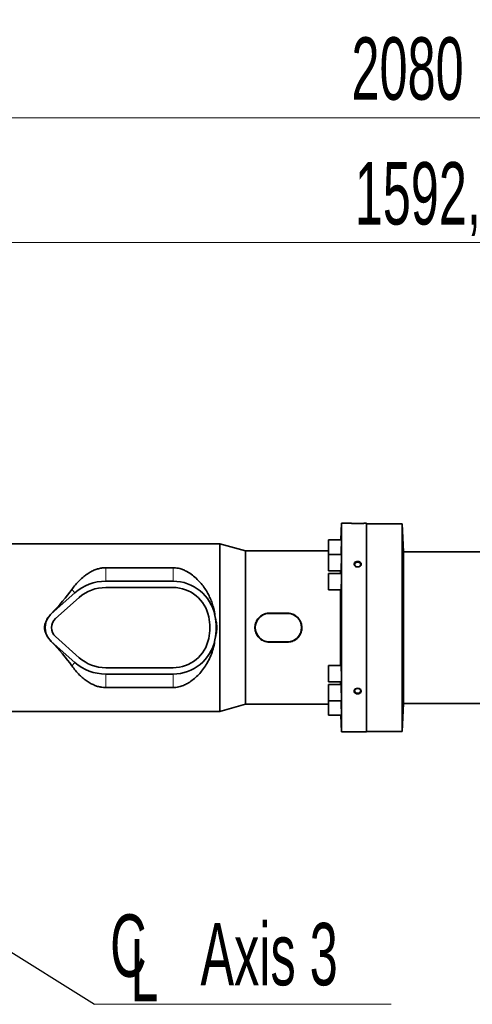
# Model space of a CAD drawing. Header units: millimetres. Extents: x 0 to 11920, y 0 to 8400.
# Tile 28 of 65: x 2737 to 3245, y 6603 to 7707. Entities that reach past the tile are written whole.
import ezdxf

# ---------------------------------------------------------------- set-up
doc = ezdxf.new("R2010")
doc.units = ezdxf.units.MM
doc.header["$LTSCALE"] = 20
doc.styles.add('SLDTEXTSTYLE0', font='TXT', dxfattribs={"width": 0.605})
doc.dimstyles.new('SLDDIMSTYLE0', dxfattribs={"dimtxt": 70, "dimasz": 70, "dimexe": 0, "dimexo": 0.0625, "dimgap": 17.5, "dimtad": 1, "dimdec": 1, "dimrnd": 1e-09, "dimzin": 12, "dimdsep": 46, "dimtxsty": 'SLDTEXTSTYLE0', "dimsah": 1, "dimcen": 0.09, "dimadec": 0, "dimazin": 3, "dimtfac": 1, "dimtofl": 0, "dimtmove": 0, "dimatfit": 3, "dimfxl": 1, "dimfrac": 2, "dimtolj": 1, "dimtzin": 12, "dimarcsym": 0})
doc.dimstyles.new('SLDDIMSTYLE1', dxfattribs={"dimtxt": 70, "dimasz": 70, "dimexe": 0, "dimexo": 0.0625, "dimgap": 17.5, "dimtad": 1, "dimdec": 0, "dimrnd": 1e-09, "dimzin": 12, "dimdsep": 46, "dimtxsty": 'SLDTEXTSTYLE0', "dimsah": 1, "dimcen": 0.09, "dimadec": 0, "dimazin": 3, "dimtfac": 1, "dimtofl": 0, "dimtmove": 0, "dimatfit": 3, "dimfxl": 1, "dimfrac": 2, "dimtolj": 1, "dimtzin": 12, "dimarcsym": 0})
doc.dimstyles.new('SLDDIMSTYLE2', dxfattribs={"dimtxt": 0.18, "dimasz": 70, "dimexe": 0, "dimexo": 0.0625, "dimgap": 0, "dimtad": 0, "dimtih": 1, "dimtoh": 1, "dimdec": 0, "dimrnd": 1e-09, "dimzin": 0, "dimdsep": 46, "dimtxsty": 'Standard', "dimsah": 1, "dimcen": 0.09, "dimadec": 0, "dimazin": 0, "dimtfac": 70, "dimtdec": 0, "dimtofl": 0, "dimtmove": 0, "dimatfit": 3, "dimfxl": 1, "dimfrac": 2, "dimtolj": 1, "dimtzin": 0, "dimarcsym": 0})

# ---------------------------------------------------------------- blocks, each defined once
blk = doc.blocks.new('_D')
at = {"color": 7, "linetype": 'Continuous', "lineweight": 0}
for p, q in [((2464.2, 6829.3), (2464.2, 7487.2)), ((4056.7, 7029.3), (4056.7, 7487.2)), ((2464.2, 7457.2), (4056.7, 7457.2))]:
    blk.add_line(p, q, dxfattribs=at)
at = {"color": 7, "linetype": 'Continuous', "lineweight": 18}
for points in [[(2464.2, 7457.2), (2534.2, 7447.2), (2534.2, 7467.2)], [(4056.7, 7457.2), (3986.7, 7467.2), (3986.7, 7447.2)]]:
    blk.add_solid(points, dxfattribs=at)
at = {"color": 7, "linetype": 'Continuous', "lineweight": 18, "insert": (3113.4, 7547.4), "char_height": 70, "attachment_point": 1, "style": 'SLDTEXTSTYLE0'}
blk.add_mtext('1592,5', dxfattribs=at)
blk = doc.blocks.new('_D_1')
at = {"color": 7, "linetype": 'Continuous', "lineweight": 0}
for p, q in [((2062.8, 6911.4), (2062.8, 7767.2)), ((4256.7, 7128.3), (4256.7, 7767.2)), ((2062.8, 7737.2), (4256.7, 7737.2))]:
    blk.add_line(p, q, dxfattribs=at)
at = {"color": 7, "linetype": 'Continuous', "lineweight": 18}
for centre, start, end in [((3160.2, 7790.9), 153.4349, 206.5651), ((3159.2, 7790.9), 333.4349, 26.5651)]:
    blk.add_arc(centre, 120.1, start, end, dxfattribs=at)
for points in [[(2062.8, 7737.2), (2132.8, 7727.2), (2132.8, 7747.2)], [(4256.7, 7737.2), (4186.7, 7747.2), (4186.7, 7727.2)]]:
    blk.add_solid(points, dxfattribs=at)
at = {"color": 7, "linetype": 'Continuous', "lineweight": 18, "insert": (3052.8, 7827.4), "char_height": 70, "attachment_point": 1, "style": 'SLDTEXTSTYLE0'}
blk.add_mtext('2194', dxfattribs=at)
blk = doc.blocks.new('_D_3')
at = {"color": 7, "linetype": 'Continuous', "lineweight": 0}
for p, q in [((2176.7, 7081.8), (2176.7, 7627.2)), ((4256.7, 7128.3), (4256.7, 7627.2)), ((4256.7, 7597.2), (2176.7, 7597.2))]:
    blk.add_line(p, q, dxfattribs=at)
at = {"color": 7, "linetype": 'Continuous', "lineweight": 18}
for points in [[(2176.7, 7597.2), (2246.7, 7587.2), (2246.7, 7607.2)], [(4256.7, 7597.2), (4186.7, 7607.2), (4186.7, 7587.2)]]:
    blk.add_solid(points, dxfattribs=at)
at = {"color": 7, "linetype": 'Continuous', "lineweight": 18, "insert": (3109.7, 7687.4), "char_height": 70, "attachment_point": 1, "style": 'SLDTEXTSTYLE0'}
blk.add_mtext('2080', dxfattribs=at)
blk = doc.blocks.new('SW_SYMBOL_MOD_CL')
at = {"color": 0, "linetype": 'Continuous', "lineweight": 0, "char_height": 15515, "attachment_point": 5, "style": 'SLDTEXTSTYLE0'}
for s, insert in [('C', (8000, 12000)), ('L', (12000, 6000))]:
    blk.add_mtext(s, dxfattribs=dict(at, insert=insert))
blk = doc.blocks.new('SW_NOTE_0_1')
at = {"color": 0, "linetype": 'Continuous', "lineweight": 0}
for p, q in [((0, 0), (333.3, 0)), ((333.3, 0), (0, 0)), ((0, 0), (333.3, 0)), ((333.3, 0), (0, 0)), ((0, 0), (333.3, 0)), ((333.3, 0), (0, 0))]:
    blk.add_line(p, q, dxfattribs=at)
at = {"color": 0, "linetype": 'Continuous', "lineweight": 0, "xscale": 0.0045117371, "yscale": 0.0045117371, "zscale": 0.0045117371}
blk.add_blockref('SW_SYMBOL_MOD_CL', (1.9, 11.2), dxfattribs=at)
at = {"color": 0, "linetype": 'Continuous', "lineweight": 0, "insert": (119, 91.3), "char_height": 70, "attachment_point": 1, "style": 'SLDTEXTSTYLE0'}
blk.add_mtext('Axis 3', dxfattribs=at)

msp = doc.modelspace()

# ---------------------------------------------------------------- linework, layer by layer
at = {"color": 7, "linetype": 'Continuous', "lineweight": 35}
for p, q in [((3098.58, 7142.26), (3097.93, 7123.61)), ((3109.67, 7142.26), (3098.58, 7142.26)), ((3098.58, 6908.26), (3098.58, 7142.26)), ((3126.67, 7142.26), (3123.67, 7142.26)), ((3126.67, 7025.26), (3126.67, 7142.26)), ((3166.67, 7141.76), (3126.67, 7141.76)), ((3168.32, 7110.26), (3166.67, 7141.76)), ((3166.67, 7141.76), (3166.67, 6908.76)), ((3098.41, 7123.61), (3084.08, 7123.61)), ((3084.08, 7123.61), (3084.08, 7107.24)), ((2961.82, 7119.26), (2718.17, 7119.26)), ((2990.67, 7111.26), (2961.82, 7119.26)), ((2961.82, 6931.26), (2961.82, 7119.26)), ((3084.08, 7111.26), (2990.67, 7111.26)), ((2990.67, 6939.26), (2990.67, 7111.26)), ((3098.41, 7107.24), (3084.08, 7107.24)), ((3084.08, 7107.24), (3084.08, 7088.94)), ((3498.58, 7110.26), (3168.32, 7110.26)), ((3168.32, 6940.26), (3168.32, 7110.26)), ((2909.26, 7092.5), (2833.67, 7092.5)), ((3084.08, 7088.94), (3097.87, 7088.94)), ((3098.26, 7085.91), (3084.08, 7085.91)), ((3084.08, 7085.91), (3084.08, 7067.61)), ((3097.5, 7085.91), (3097.5, 7088.94)), ((2909.26, 7077.36), (2833.67, 7077.36)), ((2909.26, 7070.26), (2833.67, 7070.26)), ((2799.11, 7064.25), (2772.5, 7040.68)), ((2803.82, 7058.94), (2777.21, 7035.36)), ((3084.08, 7067.61), (3097.94, 7067.61)), ((3097.5, 6982.91), (3097.5, 7067.61)), ((2956.39, 7038.88), (2956.38, 7038.93)), ((3037.67, 7041.54), (3017.67, 7041.54)), ((3037.67, 7041.26), (3017.67, 7041.26)), ((3126.67, 6908.26), (3126.67, 7025.26)), ((2777.21, 7015.15), (2803.82, 6991.57)), ((2770.76, 7011.58), (2772.4, 7009.72)), ((2772.5, 7009.84), (2799.11, 6986.26)), ((2956.38, 7011.58), (2956.39, 7011.64)), ((3017.67, 7009.26), (3037.67, 7009.26)), ((3017.67, 7008.97), (3037.67, 7008.97)), ((2833.67, 6980.26), (2909.26, 6980.26)), ((3097.94, 6982.91), (3084.08, 6982.91)), ((3084.08, 6982.91), (3084.08, 6964.61)), ((2833.67, 6973.16), (2909.26, 6973.16)), ((2833.67, 6958.02), (2909.26, 6958.02)), ((3084.08, 6964.61), (3098.26, 6964.61)), ((3097.87, 6961.57), (3084.08, 6961.57)), ((3084.08, 6961.57), (3084.08, 6943.27)), ((3097.5, 6961.57), (3097.5, 6964.61)), ((2961.82, 6931.26), (2990.67, 6939.26)), ((2990.67, 6939.26), (3084.08, 6939.26)), ((3084.08, 6943.27), (3098.41, 6943.27)), ((3084.08, 6943.27), (3084.08, 6926.91)), ((3166.67, 6908.76), (3168.32, 6940.26)), ((3168.32, 6940.26), (3498.58, 6940.26)), ((2718.17, 6931.26), (2961.82, 6931.26)), ((3084.08, 6926.91), (3098.41, 6926.91)), ((3097.93, 6926.91), (3098.58, 6908.26)), ((3098.58, 6908.26), (3126.67, 6908.26)), ((3126.67, 6908.76), (3166.67, 6908.76))]:
    msp.add_line(p, q, dxfattribs=at)
at = {"color": 8, "linetype": 'Continuous', "lineweight": 18}
for p, q in [((2833.67, 7092.5), (2833.67, 7077.36)), ((2909.26, 7092.5), (2909.26, 7077.36)), ((2795.68, 7068.13), (2799.11, 7064.25)), ((2772.4, 7040.8), (2772.5, 7040.68)), ((2956.39, 7038.88), (2956.39, 7038.88)), ((3017.67, 7041.54), (3017.67, 7041.26)), ((3037.67, 7041.54), (3037.67, 7041.26)), ((2772.4, 7009.72), (2772.5, 7009.84)), ((2956.39, 7011.64), (2956.39, 7011.64)), ((3017.67, 7008.97), (3017.67, 7009.26)), ((3037.67, 7008.97), (3037.67, 7009.26)), ((2795.68, 6982.38), (2799.11, 6986.26)), ((2833.67, 6958.02), (2833.67, 6973.16)), ((2909.26, 6958.02), (2909.26, 6973.16))]:
    msp.add_line(p, q, dxfattribs=at)
at = {"color": 7, "linetype": 'Continuous', "lineweight": 35, "flags": 128}
for points in [[(3116.67, 7093.4), (3117.77, 7093.55), (3118.75, 7093.97), (3119.51, 7094.63), (3119.96, 7095.44), (3120.05, 7096.32), (3119.78, 7097.18), (3119.17, 7097.93), (3118.28, 7098.47), (3117.22, 7098.76), (3116.11, 7098.76), (3115.05, 7098.47), (3114.16, 7097.93), (3113.55, 7097.18), (3113.28, 7096.32), (3113.37, 7095.44), (3113.82, 7094.63), (3114.58, 7093.97), (3115.56, 7093.55), (3116.67, 7093.4)], [(3116.67, 6951.71), (3117.77, 6951.86), (3118.75, 6952.28), (3119.51, 6952.94), (3119.96, 6953.75), (3120.05, 6954.63), (3119.78, 6955.5), (3119.17, 6956.24), (3118.28, 6956.78), (3117.22, 6957.07), (3116.11, 6957.07), (3115.05, 6956.78), (3114.16, 6956.24), (3113.55, 6955.5), (3113.28, 6954.63), (3113.37, 6953.75), (3113.82, 6952.94), (3114.58, 6952.28), (3115.56, 6951.86), (3116.67, 6951.71)]]:
    msp.add_lwpolyline(points, dxfattribs=at)
at = {"color": 7, "linetype": 'Continuous', "lineweight": 35}
for centre, radius, start, end in [((2833.67, 7025.26), 52.1, 90, 131.54116), ((2833.67, 7025.26), 45, 90, 131.54116), ((2909.26, 7029.26), 48.1, 11.60358, 90), ((2909.26, 7029.26), 41, 11.53696, 90), ((2786.17, 7025.26), 20.6, 138.40776, 221.59224), ((2786.17, 7025.26), 20.6, 131.54116, 138.40776), ((2786.17, 7025.26), 13.5, 131.54116, 228.45884), ((2889.67, 7025.26), 61, 348.46304, 11.53696), ((2909.26, 7029.26), 48.1, 11.53696, 11.60358), ((2889.67, 7025.26), 68.1, 348.46304, 11.53696), ((3017.67, 7025.26), 16, 90, 270), ((3037.67, 7025.26), 16, 270, 90), ((2909.26, 7021.26), 41, 270, 348.46304), ((2786.17, 7025.26), 20.6, 221.59224, 228.45884), ((2909.26, 7021.26), 48.1, 270, 348.39642), ((2909.26, 7021.26), 48.1, 348.39642, 348.46304), ((2833.67, 7025.26), 45, 228.45884, 270), ((2833.67, 7025.26), 52.1, 228.45884, 270)]:
    msp.add_arc(centre, radius, start, end, dxfattribs=at)
for major_axis, start_param, end_param in [((129.39, 85.14), 5.3160568, 5.6235817), ((129.39, -85.14), 0.6596036, 0.9671285)]:
    msp.add_ellipse((2677.37, 7025.26), major_axis=major_axis, ratio=0.307843, start_param=start_param, end_param=end_param, dxfattribs=at)
for points, knots in [([(3109.67, 7142.26), (3109.68, 7142.26), (3109.74, 7142.25), (3110.4, 7142.22), (3111.81, 7142.15), (3113.78, 7142.09), (3116.1, 7142.05), (3118.53, 7142.06), (3120.76, 7142.12), (3122.48, 7142.19), (3123.5, 7142.25), (3123.61, 7142.25), (3123.67, 7142.26)], [0, 0, 0, 0, 0.0522951, 0.15493, 0.2585861, 0.364844, 0.4740165, 0.5852165, 0.6968735, 0.8072302, 0.9148564, 1, 1, 1, 1]), ([(3097.98, 7107.24), (3098, 7107.72), (3098.06, 7108.84), (3098.16, 7111.43), (3098.26, 7114.5), (3098.34, 7117.58), (3098.39, 7120.32), (3098.41, 7122.36), (3098.4, 7123.51), (3098.38, 7123.49), (3098.37, 7123.49)], [0, 0, 0, 0, 0.1010772, 0.2364882, 0.3719108, 0.5072946, 0.6426102, 0.7778568, 0.9130587, 1, 1, 1, 1]), ([(3097.87, 7089.05), (3097.89, 7089.05), (3097.94, 7089.05), (3098.03, 7090.23), (3098.14, 7092.29), (3098.24, 7095.05), (3098.33, 7098.14), (3098.39, 7101.22), (3098.41, 7103.96), (3098.41, 7106), (3098.37, 7107.14), (3098.33, 7107.12), (3098.32, 7107.12)], [0, 0, 0, 0, 0.0720379, 0.1794307, 0.2868817, 0.3943518, 0.5017989, 0.6091952, 0.7165349, 0.8238334, 0.9311205, 1, 1, 1, 1]), ([(2833.67, 7092.5), (2832.38, 7092.45), (2829.63, 7092.34), (2825.56, 7091.46), (2821.3, 7090.01), (2817.07, 7088), (2812.93, 7085.47), (2808.59, 7082.26), (2804.13, 7078.29), (2799.64, 7073.49), (2797, 7069.92), (2795.68, 7068.13)], [0, 0, 0, 0, 0.076403, 0.163619, 0.2510276, 0.3564818, 0.4623468, 0.5680867, 0.7119525, 0.8561142, 1, 1, 1, 1]), ([(2956.38, 7038.93), (2955.97, 7041.57), (2955.23, 7046.26), (2953.31, 7052.68), (2951.12, 7058.3), (2948.36, 7063.9), (2944.99, 7069.39), (2940.99, 7074.69), (2936.38, 7079.67), (2931.13, 7084.26), (2925.92, 7087.71), (2921.15, 7090.04), (2917.35, 7091.4), (2913.64, 7092.21), (2911.01, 7092.48), (2909.55, 7092.49), (2909.26, 7092.5)], [0, 0, 0, 0, 0.0987803, 0.1756801, 0.2527882, 0.3297403, 0.418516, 0.5075073, 0.5963107, 0.694237, 0.7920354, 0.847894, 0.9036549, 0.9465379, 0.9893637, 1, 1, 1, 1]), ([(3113.51, 7094.52), (3113.78, 7094.29), (3114.37, 7093.79), (3115.59, 7093.36), (3116.96, 7093.25), (3118.31, 7093.51), (3119.48, 7094.13), (3120.32, 7095.01), (3120.73, 7096.05), (3120.68, 7097.11), (3120.2, 7098.09), (3119.33, 7098.89), (3118.16, 7099.43), (3116.81, 7099.64), (3115.43, 7099.5), (3114.19, 7099.01), (3113.23, 7098.23), (3112.68, 7097.24), (3112.59, 7096.18), (3112.89, 7095.23), (3113.32, 7094.73), (3113.51, 7094.52)], [0, 0, 0, 0, 0.0474448, 0.1012254, 0.1557541, 0.2107118, 0.2655691, 0.3198189, 0.3731824, 0.4257802, 0.478107, 0.530781, 0.5842359, 0.6385426, 0.6934188, 0.7483671, 0.8028522, 0.8565011, 0.9092998, 0.9616443, 1, 1, 1, 1]), ([(3097.94, 7067.72), (3097.96, 7067.72), (3098.02, 7067.72), (3098.12, 7068.9), (3098.22, 7070.97), (3098.31, 7073.72), (3098.38, 7076.81), (3098.41, 7079.89), (3098.41, 7082.63), (3098.38, 7084.67), (3098.32, 7085.81), (3098.28, 7085.79), (3098.26, 7085.79)], [0, 0, 0, 0, 0.0722353, 0.1796769, 0.2871472, 0.3946032, 0.5020127, 0.609365, 0.7166712, 0.8239585, 0.9312606, 1, 1, 1, 1]), ([(2772.4, 7040.8), (2772.3, 7040.7), (2771.73, 7040.11), (2771.2, 7039.47), (2770.76, 7038.93)], [0, 0, 0, 0, 0.1579561, 1, 1, 1, 1]), ([(3017.67, 7041.54), (3016.75, 7041.5), (3014.92, 7041.41), (3012.26, 7040.7), (3009.75, 7039.6), (3007.46, 7038.09), (3005.45, 7036.2), (3003.77, 7034), (3002.49, 7031.54), (3001.63, 7028.91), (3001.25, 7026.18), (3001.32, 7023.46), (3001.85, 7020.8), (3002.8, 7018.27), (3004.16, 7015.94), (3005.89, 7013.84), (3007.96, 7012.05), (3010.33, 7010.61), (3012.91, 7009.6), (3015.39, 7009.05), (3016.99, 7009), (3017.67, 7008.97)], [0, 0, 0, 0, 0.0533302, 0.1066628, 0.1599707, 0.2132814, 0.2671132, 0.3209428, 0.3749328, 0.4289173, 0.4820214, 0.5351244, 0.5874438, 0.6397673, 0.6924465, 0.7451294, 0.7988194, 0.852508, 0.9065449, 0.9605783, 1, 1, 1, 1]), ([(3037.67, 7008.97), (3038.58, 7009.02), (3040.41, 7009.11), (3043.07, 7009.81), (3045.58, 7010.92), (3047.87, 7012.43), (3049.88, 7014.31), (3051.57, 7016.51), (3052.85, 7018.97), (3053.7, 7021.6), (3054.08, 7024.33), (3054.01, 7027.05), (3053.48, 7029.71), (3052.53, 7032.24), (3051.17, 7034.58), (3049.44, 7036.68), (3047.37, 7038.46), (3045, 7039.9), (3042.42, 7040.91), (3039.94, 7041.46), (3038.34, 7041.52), (3037.67, 7041.54)], [0, 0, 0, 0, 0.0533302, 0.1066628, 0.1599707, 0.2132814, 0.2671132, 0.3209428, 0.3749328, 0.4289173, 0.4820214, 0.5351244, 0.5874438, 0.6397673, 0.6924465, 0.7451294, 0.7988194, 0.852508, 0.9065449, 0.9605783, 1, 1, 1, 1]), ([(2909.26, 6958.02), (2909.72, 6958.02), (2911.3, 6958.05), (2913.97, 6958.36), (2917.87, 6959.25), (2922.17, 6960.88), (2927.16, 6963.57), (2932.16, 6967.09), (2937.07, 6971.51), (2941.62, 6976.58), (2945.8, 6982.3), (2949.51, 6988.7), (2952.62, 6995.74), (2955.07, 7003.36), (2955.94, 7008.84), (2956.38, 7011.58)], [0, 0, 0, 0, 0.01690359, 0.05765289, 0.09845095, 0.16623127, 0.23419301, 0.32375927, 0.4136482, 0.50335805, 0.60034918, 0.69759112, 0.79448859, 0.89726838, 1, 1, 1, 1]), ([(2795.68, 6982.38), (2797.03, 6980.56), (2799.73, 6976.91), (2804.05, 6972.34), (2808.38, 6968.43), (2812.71, 6965.17), (2817.06, 6962.53), (2821.36, 6960.48), (2825.31, 6959.12), (2829.2, 6958.29), (2831.93, 6958.03), (2833.42, 6958.02), (2833.67, 6958.02)], [0, 0, 0, 0, 0.1470138, 0.2940338, 0.4131826, 0.5324797, 0.6514446, 0.7443065, 0.8370184, 0.9112875, 0.9854568, 1, 1, 1, 1]), ([(3098.26, 6964.72), (3098.28, 6964.72), (3098.33, 6964.72), (3098.38, 6965.9), (3098.41, 6967.97), (3098.41, 6970.72), (3098.37, 6973.81), (3098.31, 6976.89), (3098.22, 6979.63), (3098.11, 6981.67), (3098.02, 6982.81), (3097.96, 6982.79), (3097.94, 6982.79)], [0, 0, 0, 0, 0.07245629, 0.17985988, 0.28720641, 0.3945091, 0.50179637, 0.60910175, 0.7164527, 0.82386086, 0.93131596, 1, 1, 1, 1]), ([(3098.32, 6943.39), (3098.33, 6943.39), (3098.37, 6943.39), (3098.41, 6944.57), (3098.41, 6946.63), (3098.38, 6949.39), (3098.32, 6952.47), (3098.24, 6955.55), (3098.14, 6958.29), (3098.03, 6960.33), (3097.93, 6961.48), (3097.89, 6961.46), (3097.87, 6961.45)], [0, 0, 0, 0, 0.0723035, 0.1796618, 0.2869716, 0.3942588, 0.5015566, 0.6088949, 0.7162896, 0.8237355, 0.9312055, 1, 1, 1, 1]), ([(3113.63, 6951.99), (3113.92, 6951.77), (3114.54, 6951.32), (3115.78, 6950.95), (3117.16, 6950.89), (3118.5, 6951.2), (3119.62, 6951.83), (3120.4, 6952.72), (3120.75, 6953.75), (3120.64, 6954.81), (3120.1, 6955.79), (3119.18, 6956.59), (3117.97, 6957.1), (3116.61, 6957.27), (3115.24, 6957.07), (3114.03, 6956.51), (3113.13, 6955.66), (3112.64, 6954.64), (3112.61, 6953.58), (3112.97, 6952.66), (3113.44, 6952.19), (3113.63, 6951.99)], [0, 0, 0, 0, 0.0474033, 0.1013116, 0.1559305, 0.2109079, 0.2657059, 0.3198369, 0.3730722, 0.4255938, 0.4779339, 0.5307011, 0.5842838, 0.6386969, 0.6936171, 0.7485301, 0.802911, 0.8564279, 0.9091283, 0.9614567, 1, 1, 1, 1]), ([(3098.37, 6927.02), (3098.38, 6927.02), (3098.4, 6927.02), (3098.41, 6928.2), (3098.39, 6930.26), (3098.34, 6933.01), (3098.26, 6936.1), (3098.16, 6939.16), (3098.06, 6941.72), (3098, 6942.82), (3097.98, 6943.27)], [0, 0, 0, 0, 0.090858, 0.226042, 0.3611887, 0.4963393, 0.6315335, 0.7667962, 0.9021275, 1, 1, 1, 1])]:
    msp.add_open_spline(points, degree=3, knots=knots, dxfattribs=at)
at = {"color": 8, "linetype": 'Continuous', "lineweight": 18}
for points, knots in [([(2770.76, 7011.58), (2769.86, 7012.49), (2768.07, 7014.3), (2766.12, 7017.66), (2764.86, 7021.35), (2764.42, 7025.27), (2764.86, 7029.18), (2766.13, 7032.88), (2768.08, 7036.22), (2769.87, 7038.03), (2770.76, 7038.93)], [0, 0, 0, 0, 0.1236297, 0.2478052, 0.3740372, 0.5002136, 0.6271107, 0.7526186, 0.8773006, 1, 1, 1, 1]), ([(2770.76, 7038.93), (2770.36, 7038.45), (2769.55, 7037.49), (2768.51, 7035.92), (2767.61, 7034.27), (2766.98, 7032.82), (2766.53, 7031.53), (2766.18, 7030.34), (2765.85, 7028.85), (2765.66, 7027.43), (2765.59, 7026.35), (2765.57, 7025.81), (2765.56, 7025.53), (2765.56, 7025.4), (2765.56, 7025.33), (2765.56, 7025.3), (2765.56, 7025.28), (2765.56, 7025.27), (2765.56, 7025.27), (2765.56, 7025.27), (2765.56, 7025.26), (2765.56, 7025.26), (2765.56, 7025.26), (2765.56, 7025.26), (2765.56, 7025.26), (2765.56, 7025.26), (2765.56, 7025.26), (2765.56, 7025.19), (2765.57, 7024.57), (2765.62, 7023.46), (2765.8, 7022.03), (2766.06, 7020.7), (2766.4, 7019.38), (2767.11, 7017.28), (2768.4, 7014.54), (2769.97, 7012.57), (2770.76, 7011.58)], [0, 0, 0, 0, 0.0628199, 0.1256415, 0.188465, 0.2512903, 0.2841891, 0.3255997, 0.3755206, 0.4377051, 0.4688052, 0.4843563, 0.4921319, 0.4960197, 0.4979636, 0.4989356, 0.4994216, 0.4996646, 0.4997861, 0.4998468, 0.4998772, 0.4998924, 0.4999, 0.4999038, 0.4999057, 0.4999066, 0.4999071, 0.4999076, 0.507349, 0.5617611, 0.6115566, 0.6517415, 0.6978262, 0.7485273, 0.8733164, 1, 1, 1, 1]), ([(2956.39, 7038.88), (2956.84, 7037.37), (2957.74, 7034.4), (2958.56, 7029.81), (2958.87, 7025.22), (2958.55, 7020.64), (2957.73, 7016.09), (2956.84, 7013.13), (2956.39, 7011.64)], [0, 0, 0, 0, 0.1705256, 0.3369437, 0.501825, 0.6652501, 0.8303059, 1, 1, 1, 1]), ([(2956.39, 7011.64), (2956.46, 7012), (2956.61, 7012.73), (2956.81, 7013.87), (2956.99, 7014.99), (2957.16, 7016.11), (2957.3, 7017.24), (2957.42, 7018.32), (2957.53, 7019.52), (2957.64, 7020.92), (2957.72, 7022.5), (2957.76, 7023.96), (2957.78, 7026.43), (2957.66, 7029.9), (2957.21, 7034.47), (2956.67, 7037.39), (2956.39, 7038.88)], [0, 0, 0, 0, 0.04018694, 0.08225153, 0.12619684, 0.164251, 0.20582863, 0.25093059, 0.28308489, 0.33837577, 0.403996, 0.45570441, 0.49822706, 0.67489379, 0.83495296, 1, 1, 1, 1])]:
    msp.add_open_spline(points, degree=3, knots=knots, dxfattribs=at)

# ---------------------------------------------------------------- block references
at = {"color": 7, "linetype": 'Continuous', "lineweight": 0}
msp.add_blockref('SW_NOTE_0_1', (2821.11, 6602.78), dxfattribs=at)

# ---------------------------------------------------------------- dimensions: what is measured, and where the dimension line sits
at = {"color": 7, "linetype": 'Continuous', "lineweight": 18}
dim = msp.add_linear_dim(base=(4256.67, 7737.16), p1=(2062.78, 6907.39), p2=(4256.67, 7124.26), text='(<>)', dimstyle='SLDDIMSTYLE1', dxfattribs=at)
dim.commit()
dim.dimension.update_dxf_attribs({"geometry": '_D_1', "text_midpoint": (3159.72, 7737.16), "dimtype": 160})
for base, p1, p2, picture, middle in [((2176.67, 7597.16), (4256.67, 7124.26), (2176.67, 7077.76), '_D_3', (3216.67, 7597.16)), ((4056.67, 7457.16), (2464.17, 6825.26), (4056.67, 7025.26), '_D', (3260.42, 7457.16))]:
    dim = msp.add_linear_dim(base=base, p1=p1, p2=p2, dimstyle='SLDDIMSTYLE0', dxfattribs=at)
    dim.commit()
    dim.dimension.update_dxf_attribs({"geometry": picture, "text_midpoint": middle, "dimtype": 160})

# ---------------------------------------------------------------- leaders
at = {"color": 7, "linetype": 'Continuous', "lineweight": 0}
msp.add_leader([(2464.17, 6825.26), (2821.11, 6602.78)], dimstyle='SLDDIMSTYLE2', dxfattribs=at)

doc.saveas('drawing.dxf')
